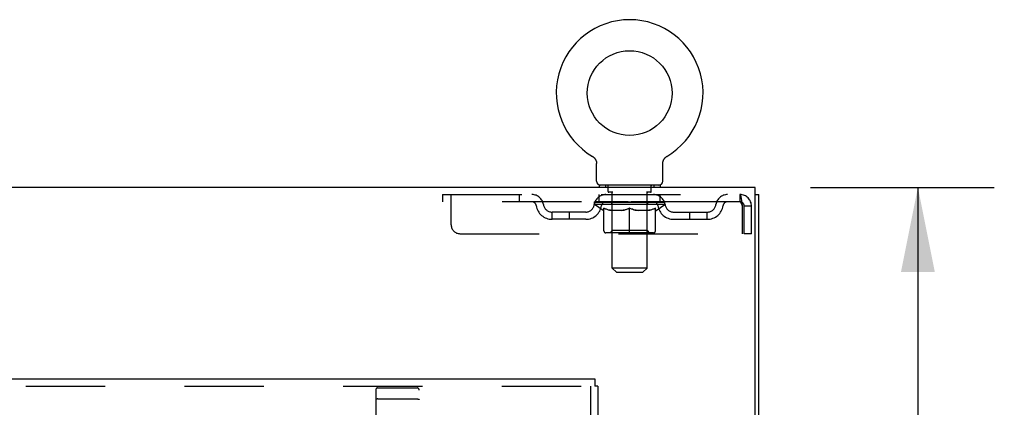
# Model space of a CAD drawing. Header units: inches. Extents: x 0 to 207, y 0 to 134.
# Tile 63 of 68: x 88.07 to 102.2, y 99 to 104.57. Entities that reach past the tile are written whole.
import ezdxf

# ---------------------------------------------------------------- set-up
doc = ezdxf.new("R2010")
doc.units = ezdxf.units.IN
doc.header["$LTSCALE"] = 11.383625
doc.header["$MEASUREMENT"] = 0
doc.linetypes.add('HIDDEN', pattern=[0.2, 0.1, -0.1])
doc.layers.get('0').update_dxf_attribs({"linetype": 'CONTINUOUS'})
for name, color, linetype in [('DEFAULT_2', 8, 'HIDDEN'), ('DIMENSIONS', 7, 'CONTINUOUS'), ('RIGHTHAND_DOOR_ASSEMBLY', 7, 'CONTINUOUS')]:
    doc.layers.add(name, color=color, linetype=linetype)
doc.styles.get("Standard").update_dxf_attribs({"font": 'arial.ttf'})
doc.dimstyles.new('DIMSTYLE_1', dxfattribs={"dimtxt": 0.913125, "dimasz": 1.2175, "dimexe": 0.09, "dimexo": 0.07, "dimgap": 0.0375, "dimtad": 0, "dimtih": 1, "dimtoh": 1, "dimzin": 4, "dimdsep": 46, "dimtxsty": 'Standard', "dimblk": '_FILLED', "dimblk1": '_FILLED', "dimblk2": '_FILLED', "dimcen": 0.09, "dimadec": 3, "dimazin": 1, "dimtfac": 1, "dimtdec": 3, "dimtofl": 0, "dimtmove": 0, "dimatfit": 3, "dimldrblk": '_FILLED', "dimfxl": 0, "dimtolj": 1, "dimtzin": 4, "dimarcsym": 0})

# ---------------------------------------------------------------- blocks, each defined once
blk = doc.blocks.new('_FILLED')
at = {"color": 0, "linetype": 'ByBlock'}
blk.add_solid([(0, 0), (-1, 0.2), (-1, -0.2)], dxfattribs=at)
blk = doc.blocks.new('*D10')
at = {"layer": 'DIMENSIONS', "color": 2, "linetype": 'Continuous'}
for p, q in [((99.417, 102.164), (102.056, 102.164)), ((100.961, 102.164), (100.961, 98.14)), ((100.961, 92.289), (100.961, 96.314)), ((98.029, 92.289), (102.056, 92.289))]:
    blk.add_line(p, q, dxfattribs=at)
at = {"layer": 'DIMENSIONS', "color": 2, "linetype": 'Continuous', "xscale": 1.2175, "yscale": 1.2175, "zscale": 1.2175}
for p, rotation in [((100.961, 102.164), 90), ((100.961, 92.289), 270)]:
    blk.add_blockref('_FILLED', p, dxfattribs=dict(at, rotation=rotation))
at = {"layer": 'DIMENSIONS', "color": 2, "linetype": 'Continuous', "insert": (100.961, 97.684), "char_height": 0.9131, "width": 2.48139, "attachment_point": 2, "line_spacing_factor": 0.9}
blk.add_mtext('9.88', dxfattribs=at)

msp = doc.modelspace()

# ---------------------------------------------------------------- linework, layer by layer
at = {"color": 7, "linetype": 'Continuous'}
for p, q in [((96.287, 102.611), (96.287, 102.611)), ((96.287, 102.611), (96.291, 102.609)), ((96.291, 102.609), (96.294, 102.606)), ((96.294, 102.607), (96.298, 102.604)), ((96.298, 102.604), (96.301, 102.601)), ((96.301, 102.601), (96.305, 102.599)), ((96.304, 102.599), (96.308, 102.596)), ((96.308, 102.596), (96.311, 102.593)), ((96.311, 102.593), (96.314, 102.59)), ((96.314, 102.59), (96.317, 102.586)), ((96.317, 102.586), (96.32, 102.583)), ((96.32, 102.583), (96.322, 102.58)), ((96.322, 102.58), (96.325, 102.576)), ((96.325, 102.576), (96.327, 102.573)), ((96.327, 102.573), (96.33, 102.569)), ((96.33, 102.569), (96.332, 102.565)), ((96.332, 102.565), (96.334, 102.561)), ((96.334, 102.561), (96.336, 102.558)), ((96.336, 102.558), (96.338, 102.554)), ((96.338, 102.554), (96.339, 102.55)), ((96.339, 102.55), (96.341, 102.546)), ((96.341, 102.546), (96.342, 102.541)), ((96.342, 102.541), (96.344, 102.537)), ((96.344, 102.537), (96.345, 102.533)), ((96.348, 102.254), (96.348, 102.504)), ((97.298, 102.504), (97.298, 102.507)), ((97.298, 102.254), (97.298, 102.504)), ((97.301, 102.529), (97.302, 102.533)), ((97.302, 102.533), (97.303, 102.537)), ((97.303, 102.537), (97.304, 102.541)), ((97.304, 102.541), (97.306, 102.546)), ((97.305, 102.546), (97.307, 102.55)), ((97.307, 102.55), (97.309, 102.554)), ((97.309, 102.554), (97.311, 102.558)), ((97.31, 102.558), (97.312, 102.561)), ((97.312, 102.561), (97.315, 102.565)), ((97.315, 102.565), (97.317, 102.569)), ((97.317, 102.569), (97.319, 102.573)), ((97.319, 102.573), (97.322, 102.576)), ((97.322, 102.576), (97.324, 102.58)), ((97.324, 102.58), (97.327, 102.583)), ((97.327, 102.583), (97.33, 102.586)), ((97.33, 102.586), (97.333, 102.59)), ((97.333, 102.59), (97.336, 102.593)), ((97.336, 102.593), (97.339, 102.596)), ((97.339, 102.596), (97.342, 102.599)), ((97.342, 102.599), (97.345, 102.601)), ((97.345, 102.601), (97.349, 102.604)), ((97.349, 102.604), (97.352, 102.607)), ((97.352, 102.606), (97.356, 102.609)), ((97.352, 102.607), (97.354, 102.608)), ((97.356, 102.609), (97.36, 102.611)), ((97.36, 102.611), (97.36, 102.611)), ((96.386, 102.194), (96.386, 102.164)), ((97.261, 102.194), (96.386, 102.194)), ((97.261, 102.194), (97.261, 102.164)), ((98.625, 102.06), (98.677, 102.06))]:
    msp.add_line(p, q, dxfattribs=at)
at = {"color": 3, "linetype": 'Continuous'}
for p, q in [((98.625, 102.164), (44.979, 102.164)), ((98.625, 98.828), (98.625, 102.164)), ((98.677, 34.268), (98.677, 102.06))]:
    msp.add_line(p, q, dxfattribs=at)
at = {"color": 7, "linetype": 'Continuous'}
for points in [[(96.345, 102.533), (96.346, 102.529), (96.346, 102.525), (96.347, 102.52), (96.348, 102.516), (96.348, 102.512), (96.348, 102.507), (96.348, 102.504)], [(96.348, 102.512), (96.348, 102.507), (96.348, 102.504)], [(97.298, 102.507), (97.299, 102.512), (97.299, 102.516), (97.299, 102.52), (97.3, 102.525), (97.301, 102.529)], [(97.298, 102.507), (97.299, 102.512), (97.299, 102.516), (97.299, 102.52), (97.3, 102.525)]]:
    msp.add_lwpolyline(points, dxfattribs=at)
msp.add_circle((96.823, 103.518), 0.609, dxfattribs=at)
for centre, radius, start, end in [((96.823, 103.518), 1.054, 300.3993, 239.6007), ((96.408, 102.254), 0.06, 180, 270), ((97.238, 102.254), 0.06, 270, 360)]:
    msp.add_arc(centre, radius, start, end, dxfattribs=at)
at = {"layer": 'DEFAULT_2', "color": 8, "linetype": 'HIDDEN'}
for p, q in [((96.287, 102.611), (96.287, 102.611)), ((96.293, 102.608), (96.294, 102.607)), ((97.36, 102.611), (97.36, 102.611)), ((96.478, 102.194), (96.478, 102.164)), ((97.168, 102.194), (97.168, 102.164)), ((94.136, 102.06), (94.136, 101.956)), ((94.136, 102.06), (98.406, 102.06)), ((94.261, 101.623), (94.261, 102.06)), ((95.236, 102.06), (95.236, 101.956)), ((96.386, 101.956), (96.386, 102.06)), ((96.513, 102.104), (96.513, 102.184)), ((96.582, 102.094), (96.523, 102.094)), ((96.574, 101.004), (96.574, 102.084)), ((97.123, 102.094), (97.064, 102.094)), ((97.072, 101.004), (97.072, 102.084)), ((97.133, 102.104), (97.133, 102.184)), ((97.261, 101.956), (97.261, 102.06)), ((98.406, 102.06), (98.406, 101.956)), ((98.409, 102.059), (98.406, 102.06)), ((98.406, 101.956), (94.136, 101.956)), ((96.317, 101.919), (96.317, 101.956)), ((97.329, 101.919), (96.317, 101.919)), ((96.444, 101.83), (96.317, 101.919)), ((96.325, 101.951), (96.325, 101.956)), ((96.332, 101.949), (96.332, 101.951)), ((96.332, 101.949), (97.315, 101.949)), ((96.339, 101.949), (96.339, 101.951)), ((96.339, 101.949), (96.339, 101.951)), ((96.348, 101.951), (96.348, 101.956)), ((96.361, 101.949), (96.361, 101.951)), ((96.362, 101.949), (96.362, 101.951)), ((96.385, 101.951), (96.385, 101.956)), ((96.396, 101.949), (96.396, 101.951)), ((96.399, 101.949), (96.399, 101.951)), ((96.562, 101.951), (96.401, 101.951)), ((96.435, 101.951), (96.435, 101.956)), ((96.437, 101.949), (96.437, 101.951)), ((96.437, 101.949), (96.437, 101.951)), ((96.44, 101.949), (96.44, 101.951)), ((96.445, 101.949), (96.445, 101.951)), ((96.445, 101.949), (96.445, 101.951)), ((96.448, 101.949), (96.448, 101.951)), ((96.451, 101.949), (96.451, 101.952)), ((96.454, 101.949), (96.454, 101.951)), ((96.466, 101.949), (96.466, 101.951)), ((96.48, 101.949), (96.48, 101.953)), ((96.48, 101.949), (96.48, 101.951)), ((96.497, 101.949), (96.497, 101.951)), ((96.497, 101.949), (96.497, 101.951)), ((96.498, 101.951), (96.498, 101.956)), ((96.506, 101.949), (96.506, 101.951)), ((96.509, 101.949), (96.509, 101.951)), ((96.516, 101.949), (96.516, 101.951)), ((96.525, 101.949), (96.525, 101.954)), ((96.538, 101.949), (96.538, 101.951)), ((96.54, 101.949), (96.54, 101.951)), ((96.562, 101.949), (96.562, 101.951)), ((96.615, 101.951), (96.566, 101.951)), ((96.57, 101.951), (96.57, 101.956)), ((96.573, 101.542), (96.573, 101.917)), ((96.576, 101.949), (96.576, 101.951)), ((96.579, 101.949), (96.579, 101.951)), ((96.584, 101.949), (96.584, 101.955)), ((96.587, 101.949), (96.587, 101.951)), ((96.596, 101.949), (96.596, 101.951)), ((96.615, 101.949), (96.615, 101.951)), ((96.675, 101.951), (96.628, 101.951)), ((96.644, 101.949), (96.644, 101.951)), ((96.65, 101.951), (96.65, 101.956)), ((96.653, 101.949), (96.653, 101.951)), ((96.655, 101.949), (96.655, 101.956)), ((96.657, 101.949), (96.657, 101.951)), ((96.663, 101.949), (96.663, 101.951)), ((96.675, 101.949), (96.675, 101.951)), ((96.74, 101.951), (96.696, 101.951)), ((96.707, 101.949), (96.707, 101.951)), ((96.732, 101.951), (96.823, 101.956)), ((96.735, 101.951), (96.735, 101.956)), ((96.736, 101.956), (96.735, 101.956)), ((96.736, 101.951), (96.736, 101.956)), ((96.736, 101.949), (96.736, 101.951)), ((96.739, 101.949), (96.739, 101.951)), ((96.74, 101.949), (96.74, 101.951)), ((96.74, 101.949), (96.74, 101.951)), ((96.807, 101.951), (96.768, 101.951)), ((96.772, 101.949), (96.772, 101.951)), ((96.807, 101.949), (96.807, 101.951)), ((96.821, 101.951), (96.821, 101.951)), ((96.821, 101.949), (96.821, 101.951)), ((96.821, 101.949), (96.821, 101.951)), ((96.823, 101.951), (96.823, 101.956)), ((96.825, 101.949), (96.825, 101.951)), ((96.825, 101.949), (96.825, 101.951)), ((96.825, 101.951), (96.825, 101.951)), ((96.827, 101.951), (96.878, 101.951)), ((96.84, 101.949), (96.84, 101.951)), ((96.853, 101.951), (96.853, 101.955)), ((96.853, 101.955), (96.915, 101.951)), ((96.87, 101.951), (96.87, 101.954)), ((96.874, 101.949), (96.874, 101.951)), ((96.906, 101.949), (96.906, 101.951)), ((96.907, 101.949), (96.907, 101.951)), ((96.907, 101.951), (96.95, 101.951)), ((96.908, 101.949), (96.908, 101.951)), ((96.911, 101.951), (96.911, 101.956)), ((96.911, 101.951), (96.911, 101.956)), ((96.911, 101.956), (96.911, 101.956)), ((96.911, 101.949), (96.911, 101.951)), ((96.94, 101.949), (96.94, 101.951)), ((96.971, 101.949), (96.971, 101.951)), ((96.971, 101.951), (97.018, 101.951)), ((96.983, 101.949), (96.983, 101.951)), ((96.989, 101.949), (96.989, 101.951)), ((96.991, 101.949), (96.991, 101.956)), ((96.993, 101.949), (96.993, 101.951)), ((96.996, 101.951), (96.996, 101.956)), ((97.002, 101.949), (97.002, 101.951)), ((97.031, 101.949), (97.031, 101.951)), ((97.031, 101.951), (97.081, 101.951)), ((97.05, 101.949), (97.05, 101.951)), ((97.059, 101.949), (97.059, 101.951)), ((97.062, 101.949), (97.062, 101.955)), ((97.067, 101.949), (97.067, 101.951)), ((97.071, 101.949), (97.071, 101.951)), ((97.073, 101.542), (97.073, 101.917)), ((97.076, 101.951), (97.076, 101.956)), ((97.085, 101.949), (97.085, 101.951)), ((97.085, 101.951), (97.246, 101.951)), ((97.106, 101.949), (97.106, 101.951)), ((97.109, 101.949), (97.109, 101.951)), ((97.121, 101.949), (97.121, 101.954)), ((97.13, 101.949), (97.13, 101.951)), ((97.138, 101.949), (97.138, 101.951)), ((97.141, 101.949), (97.141, 101.951)), ((97.149, 101.951), (97.149, 101.956)), ((97.15, 101.949), (97.15, 101.951)), ((97.15, 101.949), (97.15, 101.951)), ((97.166, 101.949), (97.166, 101.953)), ((97.166, 101.949), (97.166, 101.951)), ((97.181, 101.949), (97.181, 101.951)), ((97.192, 101.949), (97.192, 101.951)), ((97.196, 101.949), (97.196, 101.952)), ((97.198, 101.949), (97.198, 101.951)), ((97.201, 101.949), (97.201, 101.951)), ((97.201, 101.949), (97.201, 101.951)), ((97.202, 101.83), (97.329, 101.919)), ((97.207, 101.949), (97.207, 101.951)), ((97.209, 101.949), (97.209, 101.951)), ((97.21, 101.949), (97.21, 101.951)), ((97.211, 101.951), (97.211, 101.956)), ((97.248, 101.949), (97.248, 101.951)), ((97.25, 101.949), (97.25, 101.951)), ((97.262, 101.951), (97.262, 101.956)), ((97.284, 101.949), (97.284, 101.951)), ((97.286, 101.949), (97.286, 101.951)), ((97.299, 101.951), (97.299, 101.956)), ((97.307, 101.949), (97.307, 101.951)), ((97.308, 101.949), (97.308, 101.951)), ((97.315, 101.949), (97.315, 101.951)), ((97.322, 101.951), (97.322, 101.956)), ((97.329, 101.919), (97.329, 101.956)), ((95.709, 101.705), (95.709, 101.809)), ((96.192, 101.809), (95.709, 101.809)), ((95.959, 101.705), (95.959, 101.809)), ((96.444, 101.83), (96.453, 101.83)), ((96.453, 101.54), (96.453, 101.865)), ((96.71, 101.83), (96.567, 101.83)), ((96.823, 101.51), (96.823, 101.865)), ((97.08, 101.83), (96.936, 101.83)), ((97.194, 101.54), (97.194, 101.865)), ((97.194, 101.83), (97.202, 101.83)), ((97.455, 101.809), (97.938, 101.809)), ((97.688, 101.705), (97.688, 101.809)), ((97.938, 101.705), (97.938, 101.809)), ((98.439, 101.893), (98.439, 101.498)), ((98.469, 101.498), (98.469, 101.893)), ((98.573, 101.893), (98.469, 101.893)), ((98.573, 101.498), (98.573, 101.893)), ((96.192, 101.705), (95.709, 101.705)), ((97.455, 101.705), (97.938, 101.705)), ((94.386, 101.498), (98.439, 101.498)), ((97.164, 101.51), (96.482, 101.51)), ((96.573, 101.542), (96.541, 101.51)), ((97.073, 101.542), (96.573, 101.542)), ((97.073, 101.542), (97.105, 101.51)), ((98.573, 101.498), (98.469, 101.498)), ((97.072, 101.004), (96.574, 101.004)), ((96.634, 100.944), (96.574, 101.004)), ((96.634, 100.944), (97.012, 100.944)), ((97.012, 100.944), (97.072, 101.004))]:
    msp.add_line(p, q, dxfattribs=at)
for points in [[(98.409, 102.059), (98.411, 102.056), (98.413, 102.051), (98.416, 102.044), (98.418, 102.035), (98.42, 102.024), (98.423, 102.012), (98.425, 101.998), (98.427, 101.982), (98.43, 101.966), (98.432, 101.949), (98.435, 101.931), (98.437, 101.912), (98.439, 101.893)], [(98.411, 101.955), (98.409, 101.956), (98.406, 101.956)], [(98.411, 101.955), (98.413, 101.953), (98.416, 101.95), (98.418, 101.947), (98.42, 101.943), (98.423, 101.938), (98.425, 101.933), (98.427, 101.927), (98.43, 101.921), (98.432, 101.914), (98.435, 101.908), (98.437, 101.901), (98.439, 101.893)], [(96.453, 101.865), (96.473, 101.857), (96.494, 101.85), (96.514, 101.843), (96.533, 101.838), (96.553, 101.834), (96.573, 101.83)], [(96.567, 101.83), (96.548, 101.834), (96.529, 101.838), (96.51, 101.843), (96.491, 101.85), (96.472, 101.856), (96.453, 101.864)], [(96.703, 101.83), (96.722, 101.834), (96.742, 101.838), (96.762, 101.844), (96.782, 101.85), (96.803, 101.857), (96.823, 101.865)], [(96.823, 101.864), (96.804, 101.856), (96.785, 101.849), (96.766, 101.843), (96.747, 101.838), (96.729, 101.834), (96.71, 101.83)], [(96.823, 101.865), (96.844, 101.857), (96.864, 101.85), (96.885, 101.843), (96.904, 101.838), (96.924, 101.834), (96.944, 101.83)], [(96.936, 101.83), (96.918, 101.834), (96.899, 101.838), (96.88, 101.843), (96.862, 101.849), (96.842, 101.856), (96.823, 101.864)], [(97.074, 101.83), (97.094, 101.834), (97.113, 101.838), (97.133, 101.843), (97.153, 101.85), (97.173, 101.857), (97.194, 101.865)], [(97.194, 101.864), (97.174, 101.856), (97.155, 101.849), (97.136, 101.843), (97.117, 101.838), (97.099, 101.834), (97.08, 101.83)]]:
    msp.add_lwpolyline(points, dxfattribs=at)
for centre, radius, start, end in [((96.503, 102.184), 0.01, 0, 90), ((97.143, 102.184), 0.01, 90, 180), ((95.42, 101.893), 0.167, 8.0716, 90), ((96.481, 101.893), 0.167, 90, 171.9284), ((96.523, 102.104), 0.01, 180, 270), ((96.564, 102.084), 0.01, 0, 90), ((97.082, 102.084), 0.01, 90, 180), ((97.123, 102.104), 0.01, 270, 360), ((97.166, 101.893), 0.167, 8.0716, 90), ((98.227, 101.893), 0.167, 90, 171.9284), ((98.406, 101.893), 0.167, 0, 90), ((95.42, 101.894), 0.0625, 7.9863, 90), ((95.709, 101.934), 0.125, 188.0716, 270), ((96.192, 101.934), 0.125, 270, 351.9284), ((96.48, 101.894), 0.0625, 90, 172.0137), ((96.541, 101.917), 0.0318, 0, 90), ((97.105, 101.917), 0.0318, 90, 180), ((97.166, 101.894), 0.0625, 7.9863, 90), ((97.455, 101.934), 0.125, 188.0716, 270), ((97.938, 101.934), 0.125, 270, 351.9284), ((98.226, 101.894), 0.0625, 90, 172.0137), ((98.406, 101.893), 0.063, 0, 90), ((95.709, 101.934), 0.229, 187.9863, 270), ((96.192, 101.934), 0.229, 270, 352.0137), ((97.455, 101.934), 0.229, 187.9863, 270), ((97.938, 101.934), 0.229, 270, 352.0137), ((94.386, 101.623), 0.125, 180, 270), ((96.482, 101.54), 0.0296, 180, 270), ((97.164, 101.54), 0.0296, 270, 360)]:
    msp.add_arc(centre, radius, start, end, dxfattribs=at)
for centre, major_axis, ratio, start_param, end_param in [((96.823, 101.956), (0.506, 0.005), 0.05963, 2.96643, 3.140963), ((96.301, 101.947), (0.158, 0), 0.060556, 0.430652, 1.470503), ((96.823, 101.956), (0.506, 0), 0.060556, -3.141593, -2.96706), ((96.301, 101.942), (0.158, 0.002), 0.05963, 1.376596, 1.469874), ((96.823, 101.956), (0.506, 0.011), 0.05688, 2.791345, 2.965878), ((96.282, 101.947), (0.158, 0.002), 0.05963, 0.25549, 1.295341), ((96.336, 101.947), (0.158, -0.002), 0.05963, 0.605815, 1.645666), ((96.823, 101.956), (0.506, -0.005), 0.05963, -2.96643, -2.791898), ((96.336, 101.942), (0.158, 0), 0.060556, 1.551758, 1.645036), ((96.282, 101.942), (0.158, 0.003), 0.05688, 1.20151, 1.294789), ((96.337, 101.943), (0.131, 0.001), 0.05963, 1.065228, 1.614276), ((96.322, 101.943), (0.131, 0.003), 0.05688, 0.890143, 1.43919), ((96.368, 101.943), (0.131, 0), 0.060556, 1.240391, 1.789438), ((96.823, 101.956), (0.506, 0.015), 0.052395, 2.616403, 2.790936), ((96.279, 101.947), (0.158, 0.003), 0.05688, 0.080405, 1.120256), ((96.387, 101.947), (0.158, -0.003), 0.05688, 0.7809, 1.820751), ((96.823, 101.956), (0.506, -0.011), 0.05688, -2.791345, -2.616812), ((96.387, 101.942), (0.158, -0.002), 0.05963, 1.72692, 1.820198), ((96.279, 101.942), (0.158, 0.005), 0.052395, 1.026568, 1.119847), ((96.321, 101.943), (0.131, 0.004), 0.052395, 0.715201, 1.264248), ((96.412, 101.943), (0.131, -0.001), 0.05963, 1.415553, 1.9646), ((96.823, 101.956), (0.506, 0.02), 0.046319, 2.441654, 2.616187), ((96.45, 101.947), (0.158, -0.005), 0.052395, 0.955842, 1.995693), ((96.292, 101.947), (0.158, 0.005), 0.052395, -0.094537, 0.945314), ((96.823, 101.956), (0.506, -0.015), 0.052395, -2.616403, -2.44187), ((96.45, 101.942), (0.158, -0.003), 0.05688, 1.902006, 1.995284), ((96.292, 101.942), (0.158, 0.006), 0.046319, 0.851819, 0.945098), ((96.336, 101.943), (0.131, 0.005), 0.046319, 0.540452, 1.089499), ((96.469, 101.943), (0.131, -0.003), 0.05688, 1.590638, 2.139686), ((96.823, 101.956), (0.506, 0.024), 0.038841, 2.267123, 2.441656), ((96.525, 101.947), (0.158, -0.006), 0.046319, 1.130591, 2.170442), ((96.322, 101.947), (0.158, 0.006), 0.046319, -0.269286, 0.770565), ((96.823, 101.956), (0.506, -0.02), 0.046319, -2.441654, -2.267121), ((96.525, 101.942), (0.158, -0.005), 0.052395, 2.076947, 2.170226), ((96.322, 101.942), (0.158, 0.007), 0.038841, 0.677289, 0.770567), ((96.365, 101.943), (0.131, 0.006), 0.038841, 0.365921, 0.914969), ((96.537, 101.943), (0.131, -0.004), 0.052395, 1.76558, 2.314627), ((96.823, 101.956), (0.506, 0.027), 0.030195, 2.09281, 2.267343), ((96.608, 101.947), (0.158, -0.007), 0.038841, 1.305122, 2.344973), ((96.367, 101.947), (0.158, 0.007), 0.038841, -0.443817, 0.596034), ((96.823, 101.956), (0.506, -0.024), 0.038841, -2.267123, -2.092591), ((96.608, 101.942), (0.158, -0.006), 0.046319, 2.251696, 2.344975), ((96.367, 101.942), (0.158, 0.008), 0.030195, 0.502975, 0.596254), ((96.409, 101.943), (0.131, 0.007), 0.030195, 0.191608, 0.740655), ((96.613, 101.943), (0.131, -0.005), 0.046319, 1.940329, 2.489376), ((96.426, 101.947), (0.158, 0.008), 0.030195, -0.61813, 0.421721), ((96.823, 101.956), (0.506, 0.029), 0.020645, 1.918687, 2.09322), ((96.699, 101.947), (0.158, -0.008), 0.030195, 1.479435, 2.519286), ((96.823, 101.956), (0.506, -0.027), 0.030195, -2.09281, -1.918277), ((96.699, 101.942), (0.158, -0.007), 0.038841, 2.426227, 2.519505), ((96.426, 101.942), (0.158, 0.009), 0.020645, 0.328852, 0.422131), ((96.465, 101.943), (0.131, 0.007), 0.020645, 0.017485, 0.566532), ((96.696, 101.943), (0.131, -0.006), 0.038841, 2.11486, 2.663907), ((96.497, 101.947), (0.158, 0.009), 0.020645, -0.792253, 0.247598), ((96.823, 101.956), (0.506, 0.03), 0.010478, 1.744704, 1.919237), ((96.793, 101.947), (0.158, -0.009), 0.020645, 1.653558, 2.693409), ((96.823, 101.956), (0.506, -0.029), 0.020645, -1.918687, -1.744154), ((96.793, 101.942), (0.158, -0.008), 0.030195, 2.60054, 2.693819), ((96.497, 101.942), (0.158, 0.009), 0.010478, 0.154869, 0.248148), ((96.532, 101.943), (0.131, 0.008), 0.010478, 6.126688, 6.675735), ((96.782, 101.943), (0.131, -0.007), 0.030195, 2.289173, 2.83822), ((96.577, 101.947), (0.158, 0.009), 0.010478, -0.966236, -0.000846), ((96.888, 101.947), (0.158, -0.009), 0.010478, 1.827541, 2.867392), ((96.823, 101.956), (0.506, -0.03), 0.010478, -1.744704, -1.563007), ((96.888, 101.942), (0.158, -0.009), 0.020645, 2.774664, 2.867942), ((96.87, 101.943), (0.131, -0.007), 0.020645, 2.463296, 3.012344), ((96.759, 101.947), (0.158, 0.009), 0.010478, 0.274201, 1.314052), ((96.69, 101.943), (0.131, 0.008), 0.010478, -0.000483, 0.504314), ((96.666, 101.942), (0.158, 0.009), 0.010478, 0.099668, 0.192946), ((96.823, 101.956), (0.506, 0.03), 0.010478, -1.571421, -1.396888), ((96.981, 101.942), (0.158, -0.009), 0.010478, 2.74231, 2.948646), ((96.957, 101.943), (0.131, -0.008), 0.010478, 2.637279, 3.14189), ((96.854, 101.947), (0.158, 0.009), 0.020645, 0.448184, 1.488034), ((96.776, 101.943), (0.131, 0.007), 0.020645, 0.129249, 0.678296), ((96.759, 101.942), (0.158, 0.009), 0.020645, 0.273651, 0.366929), ((96.823, 101.956), (0.506, 0.029), 0.020645, -1.397439, -1.222906), ((97.069, 101.947), (0.158, -0.009), 0.010478, -3.140747, -2.175357), ((96.823, 101.956), (0.506, -0.03), 0.010478, 1.222355, 1.396888), ((96.948, 101.947), (0.158, 0.008), 0.030195, 0.622307, 1.662158), ((96.864, 101.943), (0.131, 0.007), 0.030195, 0.303372, 0.852419), ((97.115, 101.943), (0.131, -0.008), 0.010478, 2.749043, 3.29809), ((97.15, 101.947), (0.158, -0.009), 0.020645, 2.893995, 3.933846), ((96.854, 101.942), (0.158, 0.008), 0.030195, 0.447774, 0.541052), ((97.15, 101.942), (0.158, -0.009), 0.010478, 2.893445, 2.986723), ((96.823, 101.956), (0.506, 0.027), 0.030195, -1.223315, -1.048783), ((96.823, 101.956), (0.506, -0.029), 0.020645, 1.048373, 1.222906), ((97.038, 101.947), (0.158, 0.007), 0.038841, 0.79662, 1.836471), ((96.951, 101.943), (0.131, 0.006), 0.038841, 0.477686, 1.026733), ((97.182, 101.943), (0.131, -0.007), 0.020645, 2.57506, 3.124108), ((97.221, 101.947), (0.158, -0.008), 0.030195, 2.719872, 3.759723), ((97.122, 101.947), (0.158, 0.006), 0.046319, 0.971151, 2.011002), ((96.948, 101.942), (0.158, 0.007), 0.038841, 0.622087, 0.715366), ((97.221, 101.942), (0.158, -0.009), 0.020645, 2.719462, 2.812741), ((96.823, 101.956), (0.506, 0.024), 0.038841, -1.049002, -0.874469), ((96.823, 101.956), (0.506, -0.027), 0.030195, 0.87425, 1.048783), ((97.033, 101.943), (0.131, 0.005), 0.046319, 0.652216, 1.201263), ((97.197, 101.947), (0.158, 0.005), 0.052395, 1.1459, 2.185751), ((97.238, 101.943), (0.131, -0.007), 0.030195, 2.400937, 2.949985), ((97.28, 101.947), (0.158, -0.007), 0.038841, 2.545558, 3.585409), ((97.11, 101.943), (0.131, 0.004), 0.052395, 0.826965, 1.376012), ((97.038, 101.942), (0.158, 0.006), 0.046319, 0.796618, 0.889896), ((97.28, 101.942), (0.158, -0.008), 0.030195, 2.545339, 2.638617), ((97.26, 101.947), (0.158, 0.003), 0.05688, 1.320842, 2.360692), ((96.823, 101.956), (0.506, 0.02), 0.046319, -0.874471, -0.699939), ((96.823, 101.956), (0.506, -0.024), 0.038841, 0.699936, 0.874469), ((97.324, 101.947), (0.158, -0.006), 0.046319, 2.371028, 3.410879), ((97.281, 101.943), (0.131, -0.006), 0.038841, 2.226624, 2.775671), ((97.31, 101.947), (0.158, 0.002), 0.05963, 1.495927, 2.535778), ((97.177, 101.943), (0.131, 0.003), 0.05688, 1.001907, 1.550954), ((97.354, 101.947), (0.158, -0.005), 0.052395, 2.196279, 3.23613), ((97.311, 101.943), (0.131, -0.005), 0.046319, 2.052093, 2.601141), ((97.122, 101.942), (0.158, 0.005), 0.052395, 0.971367, 1.064645), ((97.345, 101.947), (0.158, 0), 0.060556, 1.671089, 2.71094), ((97.324, 101.942), (0.158, -0.007), 0.038841, 2.371026, 2.464304), ((97.368, 101.947), (0.158, -0.003), 0.05688, 2.021337, 3.061188), ((96.823, 101.956), (0.506, 0.015), 0.052395, -0.699723, -0.52519), ((96.823, 101.956), (0.506, -0.02), 0.046319, 0.525406, 0.699939), ((97.365, 101.947), (0.158, -0.002), 0.05963, 1.846251, 2.886102), ((97.234, 101.943), (0.131, 0.001), 0.05963, 1.176993, 1.72604), ((97.325, 101.943), (0.131, -0.004), 0.052395, 1.877344, 2.426392), ((97.279, 101.943), (0.131, 0), 0.060556, 1.352155, 1.901202), ((97.325, 101.943), (0.131, -0.003), 0.05688, 1.702402, 2.25145), ((97.309, 101.943), (0.131, -0.001), 0.05963, 1.527317, 2.076364), ((97.197, 101.942), (0.158, 0.003), 0.05688, 1.146309, 1.239587), ((97.354, 101.942), (0.158, -0.006), 0.046319, 2.196495, 2.289773), ((96.823, 101.956), (0.506, 0.011), 0.05688, -0.524781, -0.350248), ((96.823, 101.956), (0.506, -0.015), 0.052395, 0.350657, 0.52519), ((97.26, 101.942), (0.158, 0.002), 0.05963, 1.321394, 1.414673), ((97.368, 101.942), (0.158, -0.005), 0.052395, 2.021746, 2.115024), ((96.823, 101.956), (0.506, 0.005), 0.05963, -0.349695, -0.175162), ((96.823, 101.956), (0.506, -0.011), 0.05688, 0.175715, 0.350248), ((97.31, 101.942), (0.158, 0), 0.060556, 1.496556, 1.589835), ((97.365, 101.942), (0.158, -0.003), 0.05688, 1.846804, 1.940083), ((97.345, 101.942), (0.158, -0.002), 0.05963, 1.671719, 1.764997), ((96.823, 101.956), (0.506, 0), 0.060556, -0.174533, 0), ((96.823, 101.956), (0.506, -0.005), 0.05963, 0.000629, 0.175162)]:
    msp.add_ellipse(centre, major_axis=major_axis, ratio=ratio, start_param=start_param, end_param=end_param, dxfattribs=at)
at = {"layer": 'RIGHTHAND_DOOR_ASSEMBLY', "color": 3, "linetype": 'Continuous'}
for p, q in [((72.219, 99.414), (96.323, 99.414)), ((96.365, 99.31), (96.365, 37.018))]:
    msp.add_line(p, q, dxfattribs=at)
at = {"layer": 'RIGHTHAND_DOOR_ASSEMBLY', "color": 7, "linetype": 'Continuous'}
for p in [(96.323, 99.414), (96.365, 99.31)]:
    msp.add_line(p, (96.323, 99.31), dxfattribs=at)
at = {"layer": 'RIGHTHAND_DOOR_ASSEMBLY', "color": 8, "linetype": 'HIDDEN'}
for p, q in [((72.219, 99.31), (96.323, 99.31)), ((93.177, 99.252), (93.177, 97.527)), ((93.207, 99.282), (93.772, 99.282)), ((93.802, 97.527), (93.802, 99.252)), ((96.261, 99.31), (96.261, 37.018)), ((93.195, 99.123), (93.194, 99.123)), ((93.196, 99.123), (93.195, 99.123)), ((93.197, 99.123), (93.196, 99.123)), ((93.197, 99.124), (93.197, 99.123)), ((93.198, 99.124), (93.197, 99.124)), ((93.199, 99.124), (93.198, 99.124)), ((93.2, 99.124), (93.199, 99.124)), ((93.201, 99.124), (93.2, 99.124)), ((93.201, 99.124), (93.201, 99.124)), ((93.202, 99.124), (93.201, 99.124)), ((93.203, 99.124), (93.202, 99.124)), ((93.204, 99.124), (93.203, 99.124)), ((93.205, 99.124), (93.204, 99.124)), ((93.206, 99.124), (93.205, 99.124)), ((93.206, 99.124), (93.206, 99.124)), ((93.207, 99.124), (93.206, 99.124)), ((93.773, 99.124), (93.774, 99.124)), ((93.774, 99.124), (93.775, 99.124)), ((93.775, 99.124), (93.776, 99.124)), ((93.776, 99.124), (93.776, 99.124)), ((93.776, 99.124), (93.777, 99.124)), ((93.777, 99.124), (93.778, 99.124)), ((93.778, 99.124), (93.779, 99.124)), ((93.779, 99.124), (93.78, 99.124)), ((93.78, 99.124), (93.781, 99.124)), ((93.781, 99.124), (93.781, 99.124)), ((93.781, 99.124), (93.782, 99.124)), ((93.782, 99.124), (93.783, 99.123)), ((93.783, 99.123), (93.784, 99.123)), ((93.784, 99.123), (93.784, 99.123)), ((93.784, 99.123), (93.785, 99.123))]:
    msp.add_line(p, q, dxfattribs=at)
for points in [[(93.193, 99.123), (93.193, 99.123), (93.192, 99.123), (93.192, 99.123), (93.192, 99.123), (93.191, 99.123), (93.191, 99.123), (93.191, 99.123), (93.19, 99.123), (93.19, 99.123), (93.19, 99.123), (93.189, 99.122), (93.189, 99.122), (93.189, 99.122), (93.188, 99.122), (93.188, 99.122), (93.188, 99.122), (93.187, 99.122), (93.187, 99.122), (93.187, 99.122), (93.186, 99.122), (93.186, 99.122), (93.186, 99.122), (93.185, 99.122), (93.185, 99.122), (93.185, 99.122), (93.185, 99.121), (93.184, 99.121), (93.184, 99.121), (93.184, 99.121), (93.184, 99.121), (93.183, 99.121), (93.183, 99.121), (93.183, 99.121), (93.183, 99.121), (93.182, 99.121), (93.182, 99.121), (93.182, 99.121), (93.182, 99.12), (93.181, 99.12), (93.181, 99.12), (93.181, 99.12), (93.181, 99.12), (93.181, 99.12), (93.18, 99.12), (93.18, 99.12), (93.18, 99.12), (93.18, 99.12), (93.18, 99.119), (93.18, 99.119), (93.179, 99.119), (93.179, 99.119), (93.179, 99.119), (93.179, 99.119), (93.179, 99.119), (93.179, 99.119), (93.179, 99.119), (93.178, 99.119), (93.178, 99.119), (93.178, 99.118), (93.178, 99.118), (93.178, 99.118), (93.178, 99.118), (93.178, 99.118), (93.178, 99.118), (93.178, 99.118), (93.178, 99.118), (93.178, 99.118), (93.177, 99.117), (93.177, 99.117), (93.177, 99.117), (93.177, 99.117), (93.177, 99.117), (93.177, 99.117), (93.177, 99.117), (93.177, 99.117), (93.177, 99.117), (93.177, 99.117)], [(93.194, 99.123), (93.194, 99.123), (93.193, 99.123)], [(93.207, 99.124), (93.773, 99.124), (93.773, 99.124)], [(93.785, 99.123), (93.786, 99.123), (93.786, 99.123), (93.787, 99.123), (93.787, 99.123), (93.787, 99.123), (93.788, 99.123), (93.788, 99.123), (93.789, 99.123), (93.789, 99.123), (93.789, 99.123), (93.79, 99.123), (93.79, 99.123), (93.79, 99.122), (93.791, 99.122), (93.791, 99.122), (93.791, 99.122), (93.792, 99.122), (93.792, 99.122), (93.792, 99.122), (93.793, 99.122), (93.793, 99.122), (93.793, 99.122), (93.793, 99.122), (93.794, 99.122), (93.794, 99.122), (93.794, 99.122), (93.795, 99.122), (93.795, 99.121), (93.795, 99.121), (93.795, 99.121), (93.796, 99.121), (93.796, 99.121), (93.796, 99.121), (93.796, 99.121), (93.797, 99.121), (93.797, 99.121), (93.797, 99.121), (93.797, 99.121), (93.798, 99.121), (93.798, 99.12), (93.798, 99.12), (93.798, 99.12), (93.798, 99.12), (93.799, 99.12), (93.799, 99.12), (93.799, 99.12), (93.799, 99.12), (93.799, 99.12), (93.8, 99.12), (93.8, 99.119), (93.8, 99.119), (93.8, 99.119), (93.8, 99.119), (93.8, 99.119), (93.801, 99.119), (93.801, 99.119), (93.801, 99.119), (93.801, 99.119), (93.801, 99.119), (93.801, 99.119), (93.801, 99.118), (93.801, 99.118), (93.801, 99.118), (93.802, 99.118), (93.802, 99.118), (93.802, 99.118), (93.802, 99.118), (93.802, 99.118), (93.802, 99.118), (93.802, 99.117), (93.802, 99.117), (93.802, 99.117), (93.802, 99.117), (93.802, 99.117), (93.802, 99.117), (93.802, 99.117), (93.802, 99.117), (93.802, 99.117), (93.802, 99.117)]]:
    msp.add_lwpolyline(points, dxfattribs=at)
for centre, start, end in [((93.207, 99.252), 90, 180), ((93.772, 99.252), 0, 90)]:
    msp.add_arc(centre, 0.03, start, end, dxfattribs=at)

# ---------------------------------------------------------------- dimensions: what is measured, and where the dimension line sits
at = {"layer": 'DIMENSIONS', "color": 2, "linetype": 'Continuous'}
dim = msp.add_linear_dim(base=(100.960613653, 92.289490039), p1=(99.347492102, 102.164490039), p2=(97.959492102, 92.289490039), angle=270, dimstyle='DIMSTYLE_1', dxfattribs=at)
dim.commit()
dim.dimension.update_dxf_attribs({"geometry": '*D10', "text_midpoint": (100.956032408, 97.22189381), "dimtype": 160})

doc.saveas('drawing.dxf')
